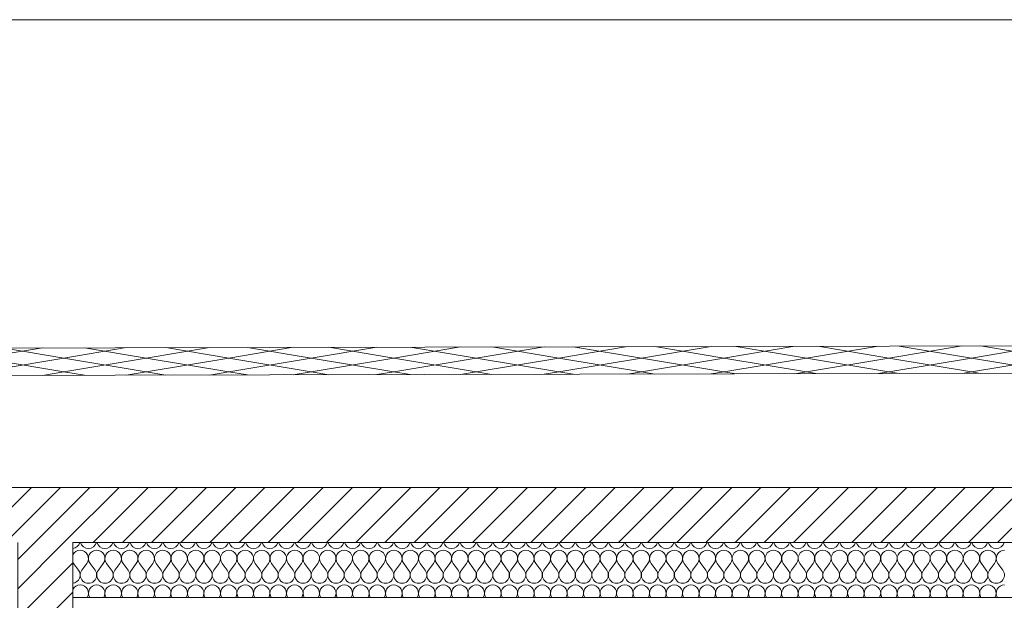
# Model space of a CAD drawing. Header units: millimetres. Extents: x 17009 to 157603, y -19950 to 21829.
# Tile 159 of 208: x 47240 to 50819, y 19720 to 21829. Entities that reach past the tile are written whole.
import ezdxf

# ---------------------------------------------------------------- set-up
doc = ezdxf.new("R2010")
doc.units = ezdxf.units.MM
doc.header["$MEASUREMENT"] = 0
for name, color, linetype in [('01-STR_Dalles toitures.ARCHI', 7, 'Continuous'), ('01-STR_Murs.ARCHI', 7, 'Continuous'), ('05-INF _ COTATIONS.ARCHI', 7, 'Continuous')]:
    doc.layers.add(name, color=color, linetype=linetype)
doc.styles.add('STYLE_GENERE_1', font='arial.ttf')
doc.dimstyles.new('STYLE_GENERE__1', dxfattribs={"dimtxt": 150, "dimasz": 114, "dimexe": 0.18, "dimexo": 400, "dimgap": 0, "dimtad": 1, "dimlfac": 0.001, "dimzin": 0, "dimdsep": 46, "dimtxsty": 'STYLE_GENERE_1', "dimblk": 'ARROWHEAD_2', "dimblk1": 'ARROWHEAD_2', "dimblk2": 'ARROWHEAD_2', "dimcen": 0.09, "dimclrd": 8, "dimclre": 8, "dimclrt": 8, "dimazin": 0, "dimtfac": 1, "dimtdec": 4, "dimtmove": 0, "dimatfit": 3, "dimfxl": 0, "dimtolj": 1, "dimtzin": 0, "dimarcsym": 0})
pattern_1 = [(45, (0, 0), (-53.03301, 53.03301), [])]

# ---------------------------------------------------------------- blocks, each defined once
blk = doc.blocks.new('Élément de coupe_72_1')
at = {"layer": '01-STR_Murs.ARCHI', "linetype": 'Continuous', "lineweight": 0, "true_color": 0x000000}
h = blk.add_hatch(dxfattribs=at)
h.set_pattern_fill('Hachure_simple_0001', color=18, style=0, pattern_type=2)
h.set_pattern_definition(pattern_1)
h.paths.add_polyline_path([(47232.9, 16830), (47432.9, 16830), (47432.9, 19930), (47232.9, 19930)])
at = {"layer": '01-STR_Murs.ARCHI', "color": 7, "linetype": 'Continuous', "lineweight": 5}
for p, q in [((47232.9, 19430), (47232.9, 16830)), ((47432.9, 19430), (47432.9, 16830)), ((47432.9, 16830), (47232.9, 16830)), ((47451.3, 16830), (47432.9, 16830))]:
    blk.add_line(p, q, dxfattribs=at)
at = {"layer": '01-STR_Murs.ARCHI', "color": 7, "linetype": 'Continuous', "lineweight": 5, "flags": 128}
for points in [[(47232.9, 19930), (47232.9, 19730), (47232.9, 19710), (47232.9, 19450), (47232.9, 19430)], [(47432.9, 19930), (47432.9, 19730), (47432.9, 19710), (47432.9, 19450), (47432.9, 19430)]]:
    blk.add_lwpolyline(points, dxfattribs=at)
blk = doc.blocks.new('*X97')
at = {"layer": '01-STR_Dalles toitures.ARCHI', "color": 7, "linetype": 'Continuous', "lineweight": 5}
for p, q in [((47454, 19830), (47436, 19854)), ((47466, 19830), (47484, 19854)), ((47514, 19830), (47496, 19854)), ((47526, 19830), (47544, 19854)), ((47574, 19830), (47556, 19854)), ((47586, 19830), (47604, 19854)), ((47634, 19830), (47616, 19854)), ((47646, 19830), (47664, 19854)), ((47694, 19830), (47676, 19854)), ((47706, 19830), (47724, 19854)), ((47754, 19830), (47736, 19854)), ((47766, 19830), (47784, 19854)), ((47814, 19830), (47796, 19854)), ((47826, 19830), (47844, 19854)), ((47874, 19830), (47856, 19854)), ((47886, 19830), (47904, 19854)), ((47934, 19830), (47916, 19854)), ((47946, 19830), (47964, 19854)), ((47994, 19830), (47976, 19854)), ((48006, 19830), (48024, 19854)), ((48054, 19830), (48036, 19854)), ((48066, 19830), (48084, 19854)), ((48114, 19830), (48096, 19854)), ((48126, 19830), (48144, 19854)), ((48174, 19830), (48156, 19854)), ((48186, 19830), (48204, 19854)), ((48234, 19830), (48216, 19854)), ((48246, 19830), (48264, 19854)), ((48294, 19830), (48276, 19854)), ((48306, 19830), (48324, 19854)), ((48354, 19830), (48336, 19854)), ((48366, 19830), (48384, 19854)), ((48414, 19830), (48396, 19854)), ((48426, 19830), (48444, 19854)), ((48474, 19830), (48456, 19854)), ((48486, 19830), (48504, 19854)), ((48534, 19830), (48516, 19854)), ((48546, 19830), (48564, 19854)), ((48594, 19830), (48576, 19854)), ((48606, 19830), (48624, 19854)), ((48654, 19830), (48636, 19854)), ((48666, 19830), (48684, 19854)), ((48714, 19830), (48696, 19854)), ((48726, 19830), (48744, 19854)), ((48774, 19830), (48756, 19854)), ((48786, 19830), (48804, 19854)), ((48834, 19830), (48816, 19854)), ((48846, 19830), (48864, 19854)), ((48894, 19830), (48876, 19854)), ((48906, 19830), (48924, 19854)), ((48954, 19830), (48936, 19854)), ((48966, 19830), (48984, 19854)), ((49014, 19830), (48996, 19854)), ((49026, 19830), (49044, 19854)), ((49074, 19830), (49056, 19854)), ((49086, 19830), (49104, 19854)), ((49134, 19830), (49116, 19854)), ((49146, 19830), (49164, 19854)), ((49194, 19830), (49176, 19854)), ((49206, 19830), (49224, 19854)), ((49254, 19830), (49236, 19854)), ((49266, 19830), (49284, 19854)), ((49314, 19830), (49296, 19854)), ((49326, 19830), (49344, 19854)), ((49374, 19830), (49356, 19854)), ((49386, 19830), (49404, 19854)), ((49434, 19830), (49416, 19854)), ((49446, 19830), (49464, 19854)), ((49494, 19830), (49476, 19854)), ((49506, 19830), (49524, 19854)), ((49554, 19830), (49536, 19854)), ((49566, 19830), (49584, 19854)), ((49614, 19830), (49596, 19854)), ((49626, 19830), (49644, 19854)), ((49674, 19830), (49656, 19854)), ((49686, 19830), (49704, 19854)), ((49734, 19830), (49716, 19854)), ((49746, 19830), (49764, 19854)), ((49794, 19830), (49776, 19854)), ((49806, 19830), (49824, 19854)), ((49854, 19830), (49836, 19854)), ((49866, 19830), (49884, 19854)), ((49914, 19830), (49896, 19854)), ((49926, 19830), (49944, 19854)), ((49974, 19830), (49956, 19854)), ((49986, 19830), (50004, 19854)), ((50034, 19830), (50016, 19854)), ((50046, 19830), (50064, 19854)), ((50094, 19830), (50076, 19854)), ((50106, 19830), (50124, 19854)), ((50154, 19830), (50136, 19854)), ((50166, 19830), (50184, 19854)), ((50214, 19830), (50196, 19854)), ((50226, 19830), (50244, 19854)), ((50274, 19830), (50256, 19854)), ((50286, 19830), (50304, 19854)), ((50334, 19830), (50316, 19854)), ((50346, 19830), (50364, 19854)), ((50394, 19830), (50376, 19854)), ((50406, 19830), (50424, 19854)), ((50454, 19830), (50436, 19854)), ((50466, 19830), (50484, 19854)), ((50514, 19830), (50496, 19854)), ((50526, 19830), (50544, 19854)), ((50574, 19830), (50556, 19854)), ((50586, 19830), (50604, 19854)), ((50634, 19830), (50616, 19854)), ((50646, 19830), (50664, 19854)), ((50694, 19830), (50676, 19854)), ((50706, 19830), (50724, 19854)), ((50754, 19830), (50736, 19854)), ((50766, 19830), (50784, 19854)), ((50814, 19830), (50796, 19854))]:
    blk.add_line(p, q, dxfattribs=at)
for centre, start, end in [((47430, 19938), 275.5454, 344.534), ((47460, 19872), 90, 154.604), ((47460, 19872), 323.1301, 90), ((47490, 19938), 195.466, 344.534), ((47520, 19872), 90, 216.8699), ((47520, 19872), 323.1301, 90), ((47550, 19938), 195.466, 344.534), ((47580, 19872), 90, 216.8699), ((47580, 19872), 323.1301, 90), ((47610, 19938), 195.466, 344.534), ((47640, 19872), 90, 216.8699), ((47640, 19872), 323.1301, 90), ((47670, 19938), 195.466, 344.534), ((47700, 19872), 90, 216.8699), ((47700, 19872), 323.1301, 90), ((47730, 19938), 195.466, 344.534), ((47760, 19872), 90, 216.8699), ((47760, 19872), 323.1301, 90), ((47790, 19938), 195.466, 344.534), ((47820, 19872), 90, 216.8699), ((47820, 19872), 323.1301, 90), ((47850, 19938), 195.466, 344.534), ((47880, 19872), 90, 216.8699), ((47880, 19872), 323.1301, 90), ((47910, 19938), 195.466, 344.534), ((47940, 19872), 90, 216.8699), ((47940, 19872), 323.1301, 90), ((47970, 19938), 195.466, 344.534), ((48000, 19872), 90, 216.8699), ((48000, 19872), 323.1301, 90), ((48030, 19938), 195.466, 344.534), ((48060, 19872), 90, 216.8699), ((48060, 19872), 323.1301, 90), ((48090, 19938), 195.466, 344.534), ((48120, 19872), 90, 216.8699), ((48120, 19872), 323.1301, 90), ((48150, 19938), 195.466, 344.534), ((48180, 19872), 90, 216.8699), ((48180, 19872), 323.1301, 90), ((48210, 19938), 195.466, 344.534), ((48240, 19872), 90, 216.8699), ((48240, 19872), 323.1301, 90), ((48270, 19938), 195.466, 344.534), ((48300, 19872), 90, 216.8699), ((48300, 19872), 323.1301, 90), ((48330, 19938), 195.466, 344.534), ((48360, 19872), 90, 216.8699), ((48360, 19872), 323.1301, 90), ((48390, 19938), 195.466, 344.534), ((48420, 19872), 90, 216.8699), ((48420, 19872), 323.1301, 90), ((48450, 19938), 195.466, 344.534), ((48480, 19872), 90, 216.8699), ((48480, 19872), 323.1301, 90), ((48510, 19938), 195.466, 344.534), ((48540, 19872), 90, 216.8699), ((48540, 19872), 323.1301, 90), ((48570, 19938), 195.466, 344.534), ((48600, 19872), 90, 216.8699), ((48600, 19872), 323.1301, 90), ((48630, 19938), 195.466, 344.534), ((48660, 19872), 90, 216.8699), ((48660, 19872), 323.1301, 90), ((48690, 19938), 195.466, 344.534), ((48720, 19872), 90, 216.8699), ((48720, 19872), 323.1301, 90), ((48750, 19938), 195.466, 344.534), ((48780, 19872), 90, 216.8699), ((48780, 19872), 323.1301, 90), ((48810, 19938), 195.466, 344.534), ((48840, 19872), 90, 216.8699), ((48840, 19872), 323.1301, 90), ((48870, 19938), 195.466, 344.534), ((48900, 19872), 90, 216.8699), ((48900, 19872), 323.1301, 90), ((48930, 19938), 195.466, 344.534), ((48960, 19872), 90, 216.8699), ((48960, 19872), 323.1301, 90), ((48990, 19938), 195.466, 344.534), ((49020, 19872), 90, 216.8699), ((49020, 19872), 323.1301, 90), ((49050, 19938), 195.466, 344.534), ((49080, 19872), 90, 216.8699), ((49080, 19872), 323.1301, 90), ((49110, 19938), 195.466, 344.534), ((49140, 19872), 90, 216.8699), ((49140, 19872), 323.1301, 90), ((49170, 19938), 195.466, 344.534), ((49200, 19872), 90, 216.8699), ((49200, 19872), 323.1301, 90), ((49230, 19938), 195.466, 344.534), ((49260, 19872), 90, 216.8699), ((49260, 19872), 323.1301, 90), ((49290, 19938), 195.466, 344.534), ((49320, 19872), 90, 216.8699), ((49320, 19872), 323.1301, 90), ((49350, 19938), 195.466, 344.534), ((49380, 19872), 90, 216.8699), ((49380, 19872), 323.1301, 90), ((49410, 19938), 195.466, 344.534), ((49440, 19872), 90, 216.8699), ((49440, 19872), 323.1301, 90), ((49470, 19938), 195.466, 344.534), ((49500, 19872), 90, 216.8699), ((49500, 19872), 323.1301, 90), ((49530, 19938), 195.466, 344.534), ((49560, 19872), 90, 216.8699), ((49560, 19872), 323.1301, 90), ((49590, 19938), 195.466, 344.534), ((49620, 19872), 90, 216.8699), ((49620, 19872), 323.1301, 90), ((49650, 19938), 195.466, 344.534), ((49680, 19872), 90, 216.8699), ((49680, 19872), 323.1301, 90), ((49710, 19938), 195.466, 344.534), ((49740, 19872), 90, 216.8699), ((49740, 19872), 323.1301, 90), ((49770, 19938), 195.466, 344.534), ((49800, 19872), 90, 216.8699), ((49800, 19872), 323.1301, 90), ((49830, 19938), 195.466, 344.534), ((49860, 19872), 90, 216.8699), ((49860, 19872), 323.1301, 90), ((49890, 19938), 195.466, 344.534), ((49920, 19872), 90, 216.8699), ((49920, 19872), 323.1301, 90), ((49950, 19938), 195.466, 344.534), ((49980, 19872), 90, 216.8699), ((49980, 19872), 323.1301, 90), ((50010, 19938), 195.466, 344.534), ((50040, 19872), 90, 216.8699), ((50040, 19872), 323.1301, 90), ((50070, 19938), 195.466, 344.534), ((50100, 19872), 90, 216.8699), ((50100, 19872), 323.1301, 90), ((50130, 19938), 195.466, 344.534), ((50160, 19872), 90, 216.8699), ((50160, 19872), 323.1301, 90), ((50190, 19938), 195.466, 344.534), ((50220, 19872), 90, 216.8699), ((50220, 19872), 323.1301, 90), ((50250, 19938), 195.466, 344.534), ((50280, 19872), 90, 216.8699), ((50280, 19872), 323.1301, 90), ((50310, 19938), 195.466, 344.534), ((50340, 19872), 90, 216.8699), ((50340, 19872), 323.1301, 90), ((50370, 19938), 195.466, 344.534), ((50400, 19872), 90, 216.8699), ((50400, 19872), 323.1301, 90), ((50430, 19938), 195.466, 344.534), ((50460, 19872), 90, 216.8699), ((50460, 19872), 323.1301, 90), ((50490, 19938), 195.466, 344.534), ((50520, 19872), 90, 216.8699), ((50520, 19872), 323.1301, 90), ((50550, 19938), 195.466, 344.534), ((50580, 19872), 90, 216.8699), ((50580, 19872), 323.1301, 90), ((50610, 19938), 195.466, 344.534), ((50640, 19872), 90, 216.8699), ((50640, 19872), 323.1301, 90), ((50670, 19938), 195.466, 344.534), ((50700, 19872), 90, 216.8699), ((50700, 19872), 323.1301, 90), ((50730, 19938), 195.466, 344.534), ((50760, 19872), 90, 216.8699), ((50760, 19872), 323.1301, 90), ((50790, 19938), 195.466, 344.534), ((50820, 19872), 90, 216.8699), ((47460, 19872), 205.396, 216.8699), ((47430, 19812), 275.5454, 36.8699), ((47490, 19812), 143.1301, 36.8699), ((47550, 19812), 143.1301, 36.8699), ((47610, 19812), 143.1301, 36.8699), ((47670, 19812), 143.1301, 36.8699), ((47730, 19812), 143.1301, 36.8699), ((47790, 19812), 143.1301, 36.8699), ((47850, 19812), 143.1301, 36.8699), ((47910, 19812), 143.1301, 36.8699), ((47970, 19812), 143.1301, 36.8699), ((48030, 19812), 143.1301, 36.8699), ((48090, 19812), 143.1301, 36.8699), ((48150, 19812), 143.1301, 36.8699), ((48210, 19812), 143.1301, 36.8699), ((48270, 19812), 143.1301, 36.8699), ((48330, 19812), 143.1301, 36.8699), ((48390, 19812), 143.1301, 36.8699), ((48450, 19812), 143.1301, 36.8699), ((48510, 19812), 143.1301, 36.8699), ((48570, 19812), 143.1301, 36.8699), ((48630, 19812), 143.1301, 36.8699), ((48690, 19812), 143.1301, 36.8699), ((48750, 19812), 143.1301, 36.8699), ((48810, 19812), 143.1301, 36.8699), ((48870, 19812), 143.1301, 36.8699), ((48930, 19812), 143.1301, 36.8699), ((48990, 19812), 143.1301, 36.8699), ((49050, 19812), 143.1301, 36.8699), ((49110, 19812), 143.1301, 36.8699), ((49170, 19812), 143.1301, 36.8699), ((49230, 19812), 143.1301, 36.8699), ((49290, 19812), 143.1301, 36.8699), ((49350, 19812), 143.1301, 36.8699), ((49410, 19812), 143.1301, 36.8699), ((49470, 19812), 143.1301, 36.8699), ((49530, 19812), 143.1301, 36.8699), ((49590, 19812), 143.1301, 36.8699), ((49650, 19812), 143.1301, 36.8699), ((49710, 19812), 143.1301, 36.8699), ((49770, 19812), 143.1301, 36.8699), ((49830, 19812), 143.1301, 36.8699), ((49890, 19812), 143.1301, 36.8699), ((49950, 19812), 143.1301, 36.8699), ((50010, 19812), 143.1301, 36.8699), ((50070, 19812), 143.1301, 36.8699), ((50130, 19812), 143.1301, 36.8699), ((50190, 19812), 143.1301, 36.8699), ((50250, 19812), 143.1301, 36.8699), ((50310, 19812), 143.1301, 36.8699), ((50370, 19812), 143.1301, 36.8699), ((50430, 19812), 143.1301, 36.8699), ((50490, 19812), 143.1301, 36.8699), ((50550, 19812), 143.1301, 36.8699), ((50610, 19812), 143.1301, 36.8699), ((50670, 19812), 143.1301, 36.8699), ((50730, 19812), 143.1301, 36.8699), ((50790, 19812), 143.1301, 36.8699), ((47460, 19746), 90, 154.604), ((47460, 19746), 327.769, 90), ((47520, 19746), 90, 212.231), ((47520, 19746), 327.769, 90), ((47580, 19746), 90, 212.231), ((47580, 19746), 327.769, 90), ((47640, 19746), 90, 212.231), ((47640, 19746), 327.769, 90), ((47700, 19746), 90, 212.231), ((47700, 19746), 327.769, 90), ((47760, 19746), 90, 212.231), ((47760, 19746), 327.769, 90), ((47820, 19746), 90, 212.231), ((47820, 19746), 327.769, 90), ((47880, 19746), 90, 212.231), ((47880, 19746), 327.769, 90), ((47940, 19746), 90, 212.231), ((47940, 19746), 327.769, 90), ((48000, 19746), 90, 212.231), ((48000, 19746), 327.769, 90), ((48060, 19746), 90, 212.231), ((48060, 19746), 327.769, 90), ((48120, 19746), 90, 212.231), ((48120, 19746), 327.769, 90), ((48180, 19746), 90, 212.231), ((48180, 19746), 327.769, 90), ((48240, 19746), 90, 212.231), ((48240, 19746), 327.769, 90), ((48300, 19746), 90, 212.231), ((48300, 19746), 327.769, 90), ((48360, 19746), 90, 212.231), ((48360, 19746), 327.769, 90), ((48420, 19746), 90, 212.231), ((48420, 19746), 327.769, 90), ((48480, 19746), 90, 212.231), ((48480, 19746), 327.769, 90), ((48540, 19746), 90, 212.231), ((48540, 19746), 327.769, 90), ((48600, 19746), 90, 212.231), ((48600, 19746), 327.769, 90), ((48660, 19746), 90, 212.231), ((48660, 19746), 327.769, 90), ((48720, 19746), 90, 212.231), ((48720, 19746), 327.769, 90), ((48780, 19746), 90, 212.231), ((48780, 19746), 327.769, 90), ((48840, 19746), 90, 212.231), ((48840, 19746), 327.769, 90), ((48900, 19746), 90, 212.231), ((48900, 19746), 327.769, 90), ((48960, 19746), 90, 212.231), ((48960, 19746), 327.769, 90), ((49020, 19746), 90, 212.231), ((49020, 19746), 327.769, 90), ((49080, 19746), 90, 212.231), ((49080, 19746), 327.769, 90), ((49140, 19746), 90, 212.231), ((49140, 19746), 327.769, 90), ((49200, 19746), 90, 212.231), ((49200, 19746), 327.769, 90), ((49260, 19746), 90, 212.231), ((49260, 19746), 327.769, 90), ((49320, 19746), 90, 212.231), ((49320, 19746), 327.769, 90), ((49380, 19746), 90, 212.231), ((49380, 19746), 327.769, 90), ((49440, 19746), 90, 212.231), ((49440, 19746), 327.769, 90), ((49500, 19746), 90, 212.231), ((49500, 19746), 327.769, 90), ((49560, 19746), 90, 212.231), ((49560, 19746), 327.769, 90), ((49620, 19746), 90, 212.231), ((49620, 19746), 327.769, 90), ((49680, 19746), 90, 212.231), ((49680, 19746), 327.769, 90), ((49740, 19746), 90, 212.231), ((49740, 19746), 327.769, 90), ((49800, 19746), 90, 212.231), ((49800, 19746), 327.769, 90), ((49860, 19746), 90, 212.231), ((49860, 19746), 327.769, 90), ((49920, 19746), 90, 212.231), ((49920, 19746), 327.769, 90), ((49980, 19746), 90, 212.231), ((49980, 19746), 327.769, 90), ((50040, 19746), 90, 212.231), ((50040, 19746), 327.769, 90), ((50100, 19746), 90, 212.231), ((50100, 19746), 327.769, 90), ((50160, 19746), 90, 212.231), ((50160, 19746), 327.769, 90), ((50220, 19746), 90, 212.231), ((50220, 19746), 327.769, 90), ((50280, 19746), 90, 212.231), ((50280, 19746), 327.769, 90), ((50340, 19746), 90, 212.231), ((50340, 19746), 327.769, 90), ((50400, 19746), 90, 212.231), ((50400, 19746), 327.769, 90), ((50460, 19746), 90, 212.231), ((50460, 19746), 327.769, 90), ((50520, 19746), 90, 212.231), ((50520, 19746), 327.769, 90), ((50580, 19746), 90, 212.231), ((50580, 19746), 327.769, 90), ((50640, 19746), 90, 212.231), ((50640, 19746), 327.769, 90), ((50700, 19746), 90, 212.231), ((50700, 19746), 327.769, 90), ((50760, 19746), 90, 212.231), ((50760, 19746), 327.769, 90), ((50820, 19746), 90, 212.231), ((47460, 19746), 205.396, 212.231)]:
    blk.add_arc(centre, 30, start, end, dxfattribs=at)
blk = doc.blocks.new('Élément de coupe_77_1')
at = {"layer": '01-STR_Dalles toitures.ARCHI', "linetype": 'Continuous', "lineweight": 0, "true_color": 0x000000}
h = blk.add_hatch(dxfattribs=at)
h.set_pattern_fill('Hachure_simple_0001', color=18, style=0, pattern_type=2)
h.set_pattern_definition(pattern_1)
h.paths.add_polyline_path([(30252.5, 19930), (75896, 19930), (75896, 20130), (30252.5, 20130)])
at = {"layer": '01-STR_Dalles toitures.ARCHI', "color": 7, "linetype": 'Continuous', "lineweight": 5}
for p, q in [((75896, 20130), (30252.5, 20130)), ((75716, 19930), (47432.9, 19930))]:
    blk.add_line(p, q, dxfattribs=at)
at = {"layer": '01-STR_Dalles toitures.ARCHI', "color": 7, "linetype": 'Continuous', "lineweight": 5, "flags": 128}
blk.add_lwpolyline([(75716, 19730), (75340.8, 19730), (62016.1, 19730), (61918.1, 19730), (47432.9, 19730)], dxfattribs=at)
at = {"layer": '01-STR_Dalles toitures.ARCHI', "lineweight": 0}
blk.add_blockref('*X97', (0, 0), dxfattribs=at)
blk = doc.blocks.new('*X552')
at = {"layer": '01-STR_Dalles toitures.ARCHI', "color": 7, "linetype": 'Continuous', "lineweight": 5}
for p, q in [((47322.6, 20637.1), (47100, 20600)), ((47179.2, 20636.8), (47400, 20600)), ((47626.6, 20637.8), (47400, 20600)), ((47475.4, 20637.4), (47700, 20600)), ((47930.5, 20638.4), (47700, 20600)), ((47771.6, 20638.1), (48000, 20600)), ((48234.4, 20639.1), (48000, 20600)), ((48067.8, 20638.7), (48300, 20600)), ((48538.3, 20639.7), (48300, 20600)), ((48363.9, 20639.3), (48600, 20600)), ((48842.2, 20640.4), (48600, 20600)), ((48660.1, 20640), (48900, 20600)), ((49146.1, 20641), (48900, 20600)), ((48956.3, 20640.6), (49200, 20600)), ((49450, 20641.7), (49200, 20600)), ((49252.5, 20641.2), (49500, 20600)), ((49754, 20642.3), (49500, 20600)), ((49548.7, 20641.9), (49800, 20600)), ((50057.9, 20643), (49800, 20600)), ((49844.9, 20642.5), (50100, 20600)), ((50361.8, 20643.6), (50100, 20600)), ((50141.1, 20643.2), (50400, 20600)), ((50665.7, 20644.3), (50400, 20600)), ((50437.2, 20643.8), (50700, 20600)), ((50969.6, 20644.9), (50700, 20600)), ((50733.4, 20644.4), (51000, 20600)), ((47100, 20600), (47400, 20550)), ((47400, 20600), (47100, 20550)), ((47400, 20600), (47700, 20550)), ((47700, 20600), (47400, 20550)), ((47700, 20600), (48000, 20550)), ((48000, 20600), (47700, 20550)), ((48000, 20600), (48300, 20550)), ((48300, 20600), (48000, 20550)), ((48300, 20600), (48600, 20550)), ((48600, 20600), (48300, 20550)), ((48600, 20600), (48900, 20550)), ((48900, 20600), (48600, 20550)), ((48900, 20600), (49200, 20550)), ((49200, 20600), (48900, 20550)), ((49200, 20600), (49500, 20550)), ((49500, 20600), (49200, 20550)), ((49500, 20600), (49800, 20550)), ((49800, 20600), (49500, 20550)), ((49800, 20600), (50100, 20550)), ((50100, 20600), (49800, 20550)), ((50100, 20600), (50400, 20550)), ((50400, 20600), (50100, 20550)), ((50400, 20600), (50700, 20550)), ((50700, 20600), (50400, 20550)), ((50700, 20600), (51000, 20550)), ((51000, 20600), (50700, 20550)), ((47400, 20550), (47322.6, 20537.1)), ((47400, 20550), (47475.4, 20537.4)), ((47700, 20550), (47626.6, 20537.8)), ((47700, 20550), (47771.6, 20538.1)), ((48000, 20550), (47930.5, 20538.4)), ((48000, 20550), (48067.8, 20538.7)), ((48300, 20550), (48234.4, 20539.1)), ((48300, 20550), (48363.9, 20539.3)), ((48600, 20550), (48538.3, 20539.7)), ((48600, 20550), (48660.1, 20540)), ((48900, 20550), (48842.2, 20540.4)), ((48900, 20550), (48956.3, 20540.6)), ((49200, 20550), (49146.1, 20541)), ((49200, 20550), (49252.5, 20541.2)), ((49500, 20550), (49450, 20541.7)), ((49500, 20550), (49548.7, 20541.9)), ((49800, 20550), (49754, 20542.3)), ((49800, 20550), (49844.9, 20542.5)), ((50100, 20550), (50057.9, 20543)), ((50100, 20550), (50141.1, 20543.2)), ((50400, 20550), (50361.8, 20543.6)), ((50400, 20550), (50437.2, 20543.8)), ((50700, 20550), (50665.7, 20544.3)), ((50700, 20550), (50733.4, 20544.4))]:
    blk.add_line(p, q, dxfattribs=at)
blk = doc.blocks.new('Élément de coupe_526_1')
at = {"layer": '01-STR_Dalles toitures.ARCHI', "color": 7, "linetype": 'Continuous', "lineweight": 5}
blk.add_line((34965, 21829.2), (71276.1, 21829.2), dxfattribs=at)
at = {"layer": '01-STR_Dalles toitures.ARCHI', "color": 8, "linetype": 'Continuous', "lineweight": 5, "flags": 128}
for points in [[(76816.1, 19958.4), (74614.8, 20695.7), (31255.8, 20602.6), (29332.4, 19958.4)], [(76816.1, 19858.4), (74614.8, 20595.7), (31255.8, 20502.6), (29332.4, 19858.4)]]:
    blk.add_lwpolyline(points, dxfattribs=at)
at = {"layer": '01-STR_Dalles toitures.ARCHI', "lineweight": 0}
blk.add_blockref('*X552', (0, 0), dxfattribs=at)
blk = doc.blocks.new('*D1241')
at = {"layer": '05-INF _ COTATIONS.ARCHI', "color": 8, "linetype": 'Continuous', "lineweight": 5}
for p, q in [((31634.6, 19710), (31634.6, 19783.3)), ((31709.6, 19666.7), (31559.6, 19753.3)), ((32034.6, 19710), (31522.1, 19710)), ((31634.6, 16818.6), (31634.6, 19710)), ((31559.6, 16861.9), (31709.6, 16775.3)), ((32034.6, 16818.6), (31522.1, 16818.6)), ((31634.6, 16745.2), (31634.6, 16818.6))]:
    blk.add_line(p, q, dxfattribs=at)
at = {"layer": '05-INF _ COTATIONS.ARCHI', "color": 8, "lineweight": 5, "insert": (31604.6, 18064.1), "char_height": 150, "attachment_point": 7, "rotation": 90, "style": 'STYLE_GENERE_1'}
blk.add_mtext('\\A1;{\\pql;\\fArial|b0|i0|c0|p0;\\W1.000000;2,89}', dxfattribs=at)
blk = doc.blocks.new('ARROWHEAD_2')
at = {"color": 0, "linetype": 'Continuous', "lineweight": 0}
for p, q in [((-0.378, -0.655), (0.378, 0.655)), ((0, 0), (-1, 0))]:
    blk.add_line(p, q, dxfattribs=at)

msp = doc.modelspace()

# ---------------------------------------------------------------- block references
at = {"layer": '01-STR_Dalles toitures.ARCHI', "lineweight": 0}
for name in ['Élément de coupe_526_1', 'Élément de coupe_77_1']:
    msp.add_blockref(name, (0, 0), dxfattribs=at)
at = {"layer": '01-STR_Murs.ARCHI', "lineweight": 0}
msp.add_blockref('Élément de coupe_72_1', (0, 0), dxfattribs=at)

# ---------------------------------------------------------------- dimensions: what is measured, and where the dimension line sits
at = {"layer": '05-INF _ COTATIONS.ARCHI', "color": 8, "linetype": 'Continuous', "lineweight": 5}
dim = msp.add_linear_dim(base=(31634.589, 19710), p1=(31637.004, 16818.6), p2=(53074.251, 19710), angle=90, dimstyle='STYLE_GENERE__1', dxfattribs=at)
dim.commit()
dim.dimension.update_dxf_attribs({"geometry": '*D1241', "text_midpoint": (31529.589, 18258.297), "dimtype": 160, "text_rotation": 90})

doc.saveas('drawing.dxf')
